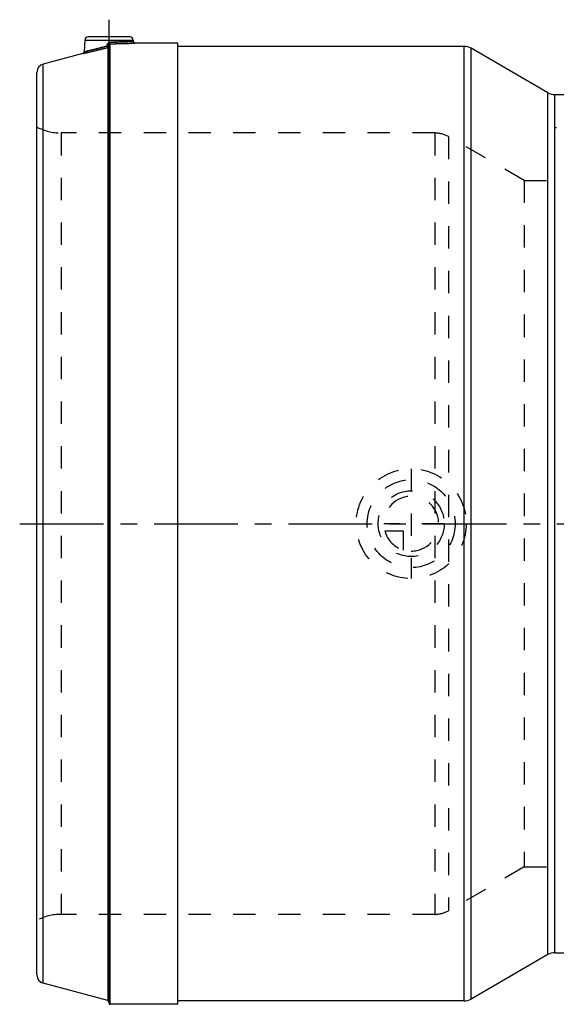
# Model space of a CAD drawing. Header units: millimetres. Extents: x 269 to 731, y 359 to 646.
# Tile 1 of 6: x 269 to 425, y 359 to 646. Entities that reach past the tile are written whole.
import ezdxf

# ---------------------------------------------------------------- set-up
doc = ezdxf.new("R2010")
doc.units = ezdxf.units.MM
doc.header["$LTSCALE"] = 65.185185
doc.linetypes.add('CENTER', pattern=[0.6, 0.375, -0.075, 0.075, -0.075])
doc.linetypes.add('HIDDEN', pattern=[0.2, 0.1, -0.1])
for name, color, linetype in [('ACHSE_S', 7, 'CONTINUOUS'), ('KOERPER', 7, 'CONTINUOUS'), ('KONST.EL_MIT_GEO', 7, 'CONTINUOUS'), ('KURVEN', 7, 'CONTINUOUS')]:
    doc.layers.add(name, color=color, linetype=linetype)

msp = doc.modelspace()

# ---------------------------------------------------------------- linework, layer by layer
at = {"layer": 'ACHSE_S', "color": 2, "linetype": 'CENTER'}
msp.add_line((268.92, 499.1), (731.09, 499.1), dxfattribs=at)
at = {"layer": 'KOERPER', "color": 2, "linetype": 'CENTER'}
msp.add_line((294.92, 625.9), (294.92, 645.9), dxfattribs=at)
at = {"layer": 'KOERPER', "color": 7, "linetype": 'Continuous'}
for p, q in [((287.87, 639.95), (287.69, 636.52)), ((301.97, 639.95), (301.99, 639.57)), ((314.92, 639.1), (302.48, 639.1)), ((314.92, 359.1), (314.92, 639.1)), ((398.34, 638.1), (314.92, 638.1)), ((422.74, 624.64), (400.34, 637.56)), ((287.32, 636.06), (275.77, 632.97)), ((424.74, 624.1), (500.9, 624.1)), ((422.74, 373.56), (400.34, 360.64)), ((424.74, 374.1), (500.9, 374.1)), ((294.55, 360.2), (275.77, 365.23)), ((314.92, 359.1), (295.22, 359.1)), ((398.34, 360.1), (314.92, 360.1))]:
    msp.add_line(p, q, dxfattribs=at)
at = {"layer": 'KOERPER', "color": 8, "linetype": 'HIDDEN'}
for p, q in [((415.82, 599.1), (432.68, 599.1)), ((415.82, 399.1), (432.59, 399.1))]:
    msp.add_line(p, q, dxfattribs=at)
at = {"layer": 'KONST.EL_MIT_GEO', "color": 7, "linetype": 'Continuous'}
for p, q in [((287.87, 639.95), (301.97, 639.95)), ((300.97, 640.9), (288.87, 640.9)), ((301.09, 639.53), (301.99, 639.57)), ((301.99, 639.57), (301.97, 639.95)), ((294.45, 638.25), (294.45, 638.57)), ((294.55, 637.79), (294.55, 360.2)), ((294.92, 359.4), (294.92, 638.59)), ((295.22, 359.1), (295.22, 638.9)), ((302.46, 639.1), (302.48, 639.1)), ((398.34, 360.1), (398.34, 638.1)), ((400.34, 360.64), (400.34, 637.56)), ((287.32, 636.06), (287.38, 636.08)), ((287.69, 636.52), (287.95, 636.58)), ((275.77, 365.23), (275.77, 632.97)), ((273.92, 367.65), (273.92, 630.55)), ((422.74, 373.56), (422.74, 624.64)), ((424.74, 374.1), (424.74, 624.1))]:
    msp.add_line(p, q, dxfattribs=at)
at = {"layer": 'KONST.EL_MIT_GEO', "color": 8, "linetype": 'HIDDEN'}
for p, q in [((302.48, 639.1), (302.4, 639.1)), ((287.34, 636.07), (287.32, 636.06)), ((287.37, 636.08), (287.34, 636.07)), ((425.17, 614.33), (425.17, 614.61)), ((280.95, 612.9), (280.95, 385.3)), ((389.77, 612.9), (280.95, 612.9)), ((389.77, 612.9), (389.77, 385.3)), ((393.77, 611.83), (393.77, 386.37)), ((415.82, 599.1), (393.77, 611.83)), ((415.82, 599.1), (415.82, 399.1)), ((415.82, 399.1), (393.77, 386.37)), ((389.77, 385.3), (280.95, 385.3))]:
    msp.add_line(p, q, dxfattribs=at)
at = {"layer": 'KONST.EL_MIT_GEO', "color": 7, "linetype": 'Continuous'}
for centre, radius, start, end in [((288.87, 639.9), 1, 90, 177), ((300.97, 639.9), 1, 3, 90), ((302.48, 639.6), 0.5, 182.9998, 270.0003), ((259.69, 759.92), 126.54, 283.0819, 283.2581), ((259.11, 762.36), 129.04, 283.2607, 285.2999), ((256.45, 780.99), 148.18, 282.7895, 284.3463), ((257.67, 767.73), 134.6, 285.2872, 285.8563), ((254.85, 787.35), 154.73, 284.3403, 284.5957), ((255.26, 785.78), 153.12, 284.5948, 284.8687), ((294.42, 647.64), 9.07, 270.1965, 270.7181), ((294.43, 646.89), 8.32, 270.7119, 271.2585), ((294.42, 638.28), 0.499, 284.9322, 359.9842), ((306.82, 639.42), 11.62, 180.2323, 181.0126), ((294.91, 760.95), 121.58, 270.1337, 270.4163), ((294.91, 779.05), 140.15, 270.1244, 270.3877), ((294.9, 763.25), 123.88, 270.4155, 270.69), ((294.9, 781.36), 142.46, 270.3869, 270.6402), ((294.92, 761.59), 122.22, 270.6907, 272.5787), ((294.92, 779.45), 140.55, 270.6414, 272.4007), ((294.89, 762.3), 122.93, 272.5781, 272.8922), ((294.86, 780.86), 141.97, 272.4006, 273.0687), ((398.34, 634.1), 4, 60, 90), ((287.19, 636.55), 0.5, 284.9999, 357), ((257.48, 776.46), 143.53, 282.0237, 282.4467), ((260.08, 758.23), 124.8, 282.9018, 283.0828), ((257.07, 778.3), 145.42, 282.4462, 282.7867), ((276.42, 630.55), 2.5, 105, 180), ((424.74, 628.1), 4, 240, 270), ((424.74, 370.1), 4, 90, 120), ((276.42, 367.65), 2.5, 180, 255), ((294.42, 359.72), 0.5, 0, 75), ((295.22, 359.4), 0.3, 180, 270), ((398.34, 364.1), 4, 270, 300)]:
    msp.add_arc(centre, radius, start, end, dxfattribs=at)
at = {"layer": 'KONST.EL_MIT_GEO', "color": 8, "linetype": 'HIDDEN'}
for centre, radius, start, end in [((256.29, 781.66), 148.87, 282.6711, 284.3715), ((255.02, 786.67), 154.03, 284.3681, 284.8684), ((294.9, 780.36), 141.47, 270.1261, 270.6872), ((294.91, 779.63), 140.73, 270.6879, 272.2782), ((294.91, 779.79), 140.9, 272.2779, 272.6695), ((294.93, 779.4), 140.51, 272.6678, 273.0466), ((257.13, 778.04), 145.15, 282.0247, 282.6619), ((280.95, 627.9), 15, 242.0471, 270), ((389.77, 604.9), 8, 60, 90), ((280.95, 370.3), 15, 90, 117.9529), ((389.77, 393.3), 8, 270, 300)]:
    msp.add_arc(centre, radius, start, end, dxfattribs=at)
for points, knots in [([(301.99, 639.57), (301.98, 639.57), (301.93, 639.58), (301.84, 639.56), (301.68, 639.56), (301.34, 639.54), (300.78, 639.51), (299.96, 639.47), (298.94, 639.43), (297.34, 639.39), (296.07, 639.37), (295.2, 639.37)], [0, 0, 0, 0, 0.004754, 0.01897, 0.042523, 0.075202, 0.166666, 0.290068, 0.440963, 0.613862, 1, 1, 1, 1]), ([(294.45, 638.25), (293.59, 638.01), (292.01, 637.57), (290.14, 637.1), (288.91, 636.8), (288.29, 636.66), (287.91, 636.56), (287.73, 636.54), (287.69, 636.52)], [0, 0, 0, 0, 0.381901, 0.705536, 0.830216, 0.923178, 0.980584, 1, 1, 1, 1]), ([(295.2, 639.37), (295, 639.37), (294.59, 639.18), (294.45, 638.77), (294.45, 638.57)], [0, 0, 0, 0, 0.498114, 1, 1, 1, 1]), ([(294.92, 638.28), (294.92, 638.26), (294.85, 638.27), (294.77, 638.25), (294.62, 638.25), (294.51, 638.25), (294.45, 638.25)], [0, 0, 0, 0, 0.078031, 0.291618, 0.614579, 1, 1, 1, 1]), ([(295.22, 638.9), (295.21, 638.91), (295.21, 638.96), (295.19, 639.11), (295.2, 639.26), (295.2, 639.37)], [0, 0, 0, 0, 0.091524, 0.309586, 1, 1, 1, 1])]:
    msp.add_open_spline(points, degree=3, knots=knots, dxfattribs=at)
at = {"layer": 'KONST.EL_MIT_GEO', "color": 7, "linetype": 'Continuous'}
for points in [[(294.45, 638.57), (294.45, 638.68), (294.47, 638.8), (294.52, 638.91)], [(294.52, 638.91), (294.58, 639.04), (294.67, 639.16), (294.79, 639.24)], [(294.61, 638.25), (294.58, 638.25), (294.55, 638.25), (294.53, 638.25)], [(294.79, 639.24), (294.9, 639.32), (295.05, 639.37), (295.2, 639.37)], [(294.92, 638.59), (294.92, 638.7), (295, 638.83), (295.1, 638.87)], [(295.1, 638.87), (295.14, 638.89), (295.18, 638.9), (295.22, 638.9)]]:
    msp.add_open_spline(points, degree=3, dxfattribs=at)
at = {"layer": 'KONST.EL_MIT_GEO', "color": 8, "linetype": 'HIDDEN'}
for points in [[(294.61, 638.57), (294.56, 638.57), (294.5, 638.57), (294.45, 638.57)], [(295.22, 638.9), (295.18, 638.9), (295.14, 638.89), (295.1, 638.87)]]:
    msp.add_open_spline(points, degree=3, dxfattribs=at)
at = {"layer": 'KONST.EL_MIT_GEO', "color": 7, "linetype": 'Continuous'}
for points, knots in [([(294.55, 637.79), (294.56, 637.8), (294.53, 637.86), (294.53, 637.95), (294.49, 638.09), (294.46, 638.19), (294.45, 638.25)], [0, 0, 0, 0, 0.091985, 0.309272, 0.626181, 1, 1, 1, 1]), ([(294.53, 638.25), (294.51, 638.25), (294.49, 638.25), (294.46, 638.25), (294.45, 638.25)], [0, 0, 0, 0, 0.498235, 1, 1, 1, 1]), ([(294.92, 638.59), (294.92, 638.59), (294.87, 638.59), (294.83, 638.57), (294.72, 638.57), (294.65, 638.57), (294.61, 638.57)], [0, 0, 0, 0, 0.073702, 0.27613, 0.593392, 1, 1, 1, 1]), ([(294.92, 638.28), (294.92, 638.27), (294.87, 638.26), (294.83, 638.26), (294.72, 638.25), (294.65, 638.25), (294.61, 638.25)], [0, 0, 0, 0, 0.075457, 0.277044, 0.593941, 1, 1, 1, 1]), ([(295.21, 638.93), (295.21, 638.95), (295.2, 639.04), (295.2, 639.13), (295.2, 639.21)], [0, 0, 0, 0, 0.167705, 1, 1, 1, 1]), ([(295.22, 638.9), (295.21, 638.9), (295.21, 638.91), (295.21, 638.92), (295.21, 638.93)], [0, 0, 0, 0, 0.321791, 1, 1, 1, 1])]:
    msp.add_open_spline(points, degree=3, knots=knots, dxfattribs=at)
at = {"layer": 'KURVEN', "color": 8, "linetype": 'HIDDEN'}
for p, q in [((382.92, 515.1), (382.92, 483.1)), ((392.52, 499.1), (374.92, 499.1)), ((380.72, 496.9), (375.22, 496.9)), ((380.72, 491.41), (380.72, 496.9))]:
    msp.add_line(p, q, dxfattribs=at)
for radius in [16, 12.8, 9.6]:
    msp.add_circle((382.92, 499.1), radius, dxfattribs=at)
for start, end in [(270, 180), (195.962, 254.038)]:
    msp.add_arc((382.92, 499.1), 8, start, end, dxfattribs=at)

doc.saveas('drawing.dxf')
